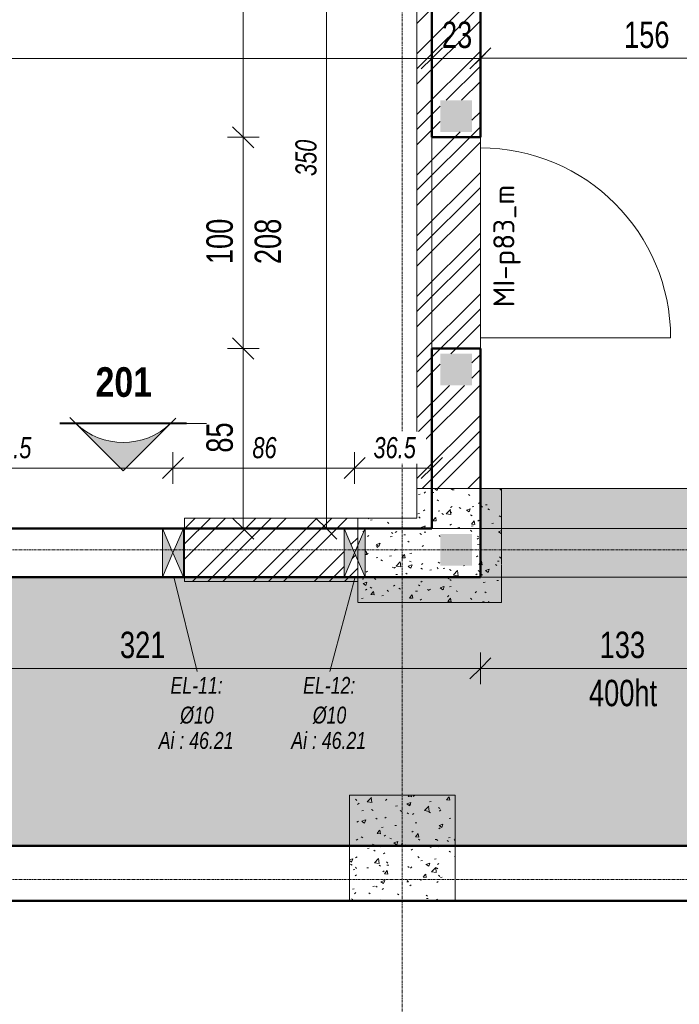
# Model space of a CAD drawing. Header units: millimetres. Extents: x 8507 to 240958, y -8745 to 78383.
# Tile 13 of 71: x 69364 to 72485, y 51283 to 55945. Entities that reach past the tile are written whole.
import ezdxf

# ---------------------------------------------------------------- set-up
doc = ezdxf.new("R2010")
doc.units = ezdxf.units.MM
doc.linetypes.add('Ligne de quadrillage', pattern=[22.225, 12.7, -3.175, 3.175, -3.175])
doc.linetypes.add('Tiret 1_16_', pattern=[3.175, 1.5875, -1.5875])
for name, color, linetype, lineweight in [('A-ANNO-DIMS', 211, 'Continuous', 9), ('A-ANNO-DIMS-50', 211, 'Continuous', 9), ('A-DETL-GENF', 92, 'Continuous', 5), ('A-DETL-MBND', 5, 'Continuous', 5), ('A-DOOR', 31, 'Continuous', 9), ('A-DOOR-IDEN', 31, 'Continuous', 9), ('A-GENM-IDEN', 13, 'Continuous', 9), ('A-WALL', 113, 'Continuous', 9), ('G-ANNO-SYMB', 111, 'Continuous', 9), ('S-GRID', 1, 'Continuous', 9)]:
    doc.layers.add(name, color=color, linetype=linetype, lineweight=lineweight)
doc.styles.add('Arial Narrow_4', font='ARIALN.TTF', dxfattribs={"width": 0.9, "height": 125})
doc.styles.add('Arial Narrow_B_2', font='ARIALNB.TTF', dxfattribs={"height": 140})
doc.styles.add('Arial Narrow_I', font='ARIALNI.TTF', dxfattribs={"width": 0.9, "height": 100})
doc.styles.add('Arial_I_2', font='ariali.ttf', dxfattribs={"width": 0.75, "height": 80})
doc.styles.add('ISOCPEUR', font='isocpeur.ttf', dxfattribs={"height": 100})
doc.dimstyles.new('AB6_1_50_-_GB', dxfattribs={"dimscale": 304.8, "dimtxt": 127.928872, "dimasz": 0.328084, "dimexe": 0.246063, "dimexo": 0.0625, "dimgap": 0.04101, "dimtad": 1, "dimdec": 0, "dimlfac": 0.1, "dimdsep": 46, "dimtxsty": 'Arial Narrow_4', "dimblk1": 'OBLIQUE', "dimblk2": 'OBLIQUE', "dimsah": 1, "dimcen": 0.09, "dimazin": 0, "dimtfac": 1, "dimtdec": 4, "dimtix": 1, "dimtmove": 0, "dimatfit": 3, "dimfxl": 0.246063, "dimfxlon": 1, "dimtvp": 1, "dimtolj": 1, "dimtzin": 0, "dimarcsym": 2})
doc.dimstyles.new('AB6_1_50_-_GB_3', dxfattribs={"dimscale": 304.8, "dimtxt": 127.928872, "dimasz": 0.328084, "dimexe": 0.246063, "dimexo": 0.0625, "dimgap": 0.04101, "dimtad": 1, "dimdec": 0, "dimlfac": 0.1, "dimdsep": 46, "dimtxsty": 'Arial Narrow_4', "dimblk1": 'OBLIQUE', "dimblk2": 'OBLIQUE', "dimsah": 1, "dimcen": 0.09, "dimazin": 0, "dimtfac": 1, "dimtdec": 4, "dimtix": 1, "dimtmove": 0, "dimatfit": 3, "dimfxl": 0.246063, "dimfxlon": 1, "dimtvp": 1, "dimtolj": 1, "dimtzin": 0, "dimarcsym": 2})
doc.dimstyles.new('AB6_1_50_-_GB_Italique', dxfattribs={"dimscale": 304.8, "dimtxt": 102.343097, "dimasz": 0.328084, "dimexe": 0.246063, "dimexo": 0.0625, "dimgap": 0.057415, "dimtad": 1, "dimdec": 1, "dimlfac": 0.1, "dimrnd": 0.1, "dimdsep": 46, "dimtxsty": 'Arial Narrow_I', "dimblk1": 'OBLIQUE', "dimblk2": 'OBLIQUE', "dimsah": 1, "dimcen": 0.09, "dimazin": 0, "dimtfac": 1, "dimtdec": 4, "dimtix": 1, "dimtmove": 0, "dimatfit": 3, "dimfxl": 0.246063, "dimfxlon": 1, "dimtvp": 1, "dimtfill": 1, "dimtolj": 1, "dimtzin": 0, "dimarcsym": 2})
pattern_1 = [(45, (64631.8, -542.27), (-143.6841, 143.6841), []), (45, (64703.64, -542.27), (-143.6841, 143.6841), []), (45, (64775.48, -542.27), (-143.6841, 143.6841), [])]
pattern_2 = [(50, (64631.8, -542.27), (182.18467, -15.9391), [19.05, -209.55]), (355, (64631.8, -542.27), (-35.2424, 191.0566), [15.24, -167.64]), (100.451, (64646.98, -543.6), (146.9425, 175.1167), [16.19, -178.09]), (46.184, (64631.8, -491.47), (271.0789, -42.0433), [28.575, -314.325]), (96.636, (64654.4, -494.97), (237.4025, 247.4272), [24.285, -267.135]), (351.184, (64631.8, -491.47), (237.4046, 247.4251), [22.86, -251.46]), (21, (64657.2, -504.17), (151.6149, -102.2655), [19.05, -209.55]), (326, (64657.2, -504.17), (61.80236, 184.18774), [15.24, -167.64]), (71.451, (64669.83, -512.7), (213.41706, 81.92137), [16.19, -178.09]), (37.5, (64631.8, -542.27), (3.08832, 84.555076), [8.382, -157.226, 8.382, -161.798, -168.275]), (37.5, (64631.8, -542.27), (3.08832, 84.555076), [-335.788, 8.382, -159.893]), (7.5, (64631.8, -542.27), (66.81944, 100.18075), [8.382, -88.646, 8.382, -153.416, -64.135]), (7.5, (64631.8, -542.27), (66.81944, 100.18075), [-258.826, 8.382, -55.753]), (327.5, (64575.156, -542.27), (135.59049, -5.72891), [8.382, -55.118, 8.382, -189.738, -262.89]), (327.5, (64575.156, -542.27), (135.59049, -5.72891), [-261.62, 8.382, -254.508]), (317.5, (64549.76, -542.27), (148.12889, 25.42676), [8.382, -74.168, 8.382, -123.19, -186.69]), (317.5, (64549.76, -542.27), (148.12889, 25.42676), [-214.122, 8.382, -178.308])]
pattern_3 = [(0, (64631.8, -542.27), (0, 101.6), [3.353, -98.247]), (0, (64682.6, -491.47), (0, 101.6), [3.353, -98.247])]

# ---------------------------------------------------------------- blocks, each defined once
blk = doc.blocks.new('Porte 1Vtl - MI-p83_m-3009712-R-1 variante')
at = {"layer": 'A-DOOR'}
blk.add_line((450, 115), (450, 1015), dxfattribs=at)
blk.add_arc((450, 115), 900, 90, 180, dxfattribs=at)
blk = doc.blocks.new('ECBIM_BIM_RESA VOILE CIRCULAIRE-24 - ECBIM_BIM_RESA VOILE CIRCULAIRE-24-3092218-R-1 variante')
at = {"layer": 'A-DETL-MBND'}
for points in [[(2441.9, 61638.6), (2491.9, 61753.6), (2441.9, 61868.6)], [(2541.9, 61638.6), (2541.9, 61868.6), (2491.9, 61753.6)]]:
    blk.add_hatch(color=256, dxfattribs=at).paths.add_polyline_path(points)
for p, q in [((2441.9, 61638.6), (2441.9, 61868.6)), ((2441.9, 61868.6), (2491.9, 61753.6)), ((2491.9, 61753.6), (2541.9, 61868.6)), ((2541.9, 61868.6), (2541.9, 61638.6)), ((2491.9, 61753.6), (2441.9, 61638.6)), ((2541.9, 61638.6), (2491.9, 61753.6))]:
    blk.add_line(p, q, dxfattribs=at)
blk = doc.blocks.new('Vue de détail - Extrémité de la ligne de coupe - Pleine AB6-966899-R-1 variante')
at = {"layer": 'G-ANNO-SYMB'}
h = blk.add_hatch(color=256, dxfattribs=at)
edge = h.paths.add_edge_path()
edge.add_line((-6, 4.485), (-1.515, 0))
edge.add_arc((-6, -4.699), 6.496, 46.33082, 133.66918)
edge.add_line((-10.485, 0), (-6, 4.485))
for p, q in [((-6, 4.485), (-11.045, -0.559)), ((-6, 4.485), (-10.485, 0)), ((-6, 4.485), (-1.009, -0.506)), ((-1.515, 0), (-6, 4.485)), ((-12, 0.05), (0, 0.05)), ((-12, 0), (0, 0)), ((-12, 0), (-10.485, 0)), ((-12, -0.05), (0, -0.05)), ((0, 0), (-1.515, 0))]:
    blk.add_line(p, q, dxfattribs=at)
blk.add_arc((-6, -4.699), 6.496, 46.33082, 133.66918, dxfattribs=at)
blk = doc.blocks.new('DIMBLOCK60-R-1 variante')
at = {"layer": 'A-ANNO-DIMS-50'}
for p, q in [((68333.7, 52873.5), (68333.7, 52948.5)), ((71543.7, 52873.5), (71543.7, 52948.5)), ((68333.7, 52873.5), (71543.7, 52873.5)), ((68333.7, 52873.5), (68333.7, 52798.5)), ((71543.7, 52873.5), (71543.7, 52798.5))]:
    blk.add_line(p, q, dxfattribs=at)
at = {"layer": 'A-ANNO-DIMS-50', "lineweight": 18}
for p, q in [((68333.7, 52873.5), (68383.7, 52923.5)), ((71543.7, 52873.5), (71593.7, 52923.5)), ((68333.7, 52873.5), (68283.7, 52823.5)), ((71543.7, 52873.5), (71493.7, 52823.5))]:
    blk.add_line(p, q, dxfattribs=at)
at = {"layer": 'A-ANNO-DIMS-50', "color": 0, "insert": (69838.1, 53047.5), "char_height": 125, "width": 241.237, "attachment_point": 1, "line_spacing_factor": 0.974696, "style": 'Arial Narrow_4'}
blk.add_mtext('321', dxfattribs=at)
blk = doc.blocks.new('_Oblique')
at = {"color": 0, "linetype": 'ByBlock', "lineweight": -2}
blk.add_line((-0.5, -0.5), (0.5, 0.5), dxfattribs=at)
blk = doc.blocks.new('DIMBLOCK61-R-1 variante')
at = {"layer": 'A-ANNO-DIMS-50'}
for p, q in [((71543.7, 52873.5), (71543.7, 52948.5)), ((72873.7, 52873.5), (72873.7, 52948.5)), ((71543.7, 52873.5), (72873.7, 52873.5)), ((71543.7, 52873.5), (71543.7, 52798.5)), ((72873.7, 52873.5), (72873.7, 52798.5))]:
    blk.add_line(p, q, dxfattribs=at)
at = {"layer": 'A-ANNO-DIMS-50', "lineweight": 18}
for p, q in [((71543.7, 52873.5), (71593.7, 52923.5)), ((72873.7, 52873.5), (72923.7, 52923.5)), ((71543.7, 52873.5), (71493.7, 52823.5)), ((72873.7, 52873.5), (72823.7, 52823.5))]:
    blk.add_line(p, q, dxfattribs=at)
at = {"layer": 'A-ANNO-DIMS-50', "color": 0, "char_height": 125, "attachment_point": 1, "line_spacing_factor": 0.974696, "style": 'Arial Narrow_4'}
for s, insert, width in [('133', (72108.1, 53047.5), 241.237), ('400ht', (72057.4, 52819.5), 363.074)]:
    blk.add_mtext(s, dxfattribs=dict(at, insert=insert, width=width))
blk = doc.blocks.new('DIMBLOCK114-R-1 variante')
at = {"layer": 'A-ANNO-DIMS-50', "lineweight": 18}
for p, q in [((70421.2, 54388.6), (70371.2, 54438.6)), ((70421.2, 54388.6), (70471.2, 54338.6)), ((70421.2, 53535.4), (70371.2, 53585.4)), ((70421.2, 53535.4), (70471.2, 53485.4))]:
    blk.add_line(p, q, dxfattribs=at)
at = {"layer": 'A-ANNO-DIMS-50'}
for p, q in [((70421.2, 54388.6), (70346.2, 54388.6)), ((70421.2, 53535.4), (70421.2, 54388.6)), ((70421.2, 54388.6), (70496.2, 54388.6)), ((70421.2, 53535.4), (70346.2, 53535.4)), ((70421.2, 53535.4), (70496.2, 53535.4))]:
    blk.add_line(p, q, dxfattribs=at)
at = {"layer": 'A-ANNO-DIMS-50', "color": 0, "insert": (70247.1, 53895), "char_height": 125, "width": 160.825, "attachment_point": 1, "rotation": 90, "line_spacing_factor": 0.974696, "style": 'Arial Narrow_4'}
blk.add_mtext('85', dxfattribs=at)
blk = doc.blocks.new('DIMBLOCK115-R-1 variante')
at = {"layer": 'A-ANNO-DIMS-50', "lineweight": 18}
for p, q in [((70421.2, 55388.6), (70371.2, 55438.6)), ((70421.2, 55388.6), (70471.2, 55338.6)), ((70421.2, 54388.6), (70371.2, 54438.6)), ((70421.2, 54388.6), (70471.2, 54338.6))]:
    blk.add_line(p, q, dxfattribs=at)
at = {"layer": 'A-ANNO-DIMS-50'}
for p, q in [((70421.2, 55388.6), (70346.2, 55388.6)), ((70421.2, 54388.6), (70421.2, 55388.6)), ((70421.2, 55388.6), (70496.2, 55388.6)), ((70421.2, 54388.6), (70346.2, 54388.6)), ((70421.2, 54388.6), (70496.2, 54388.6))]:
    blk.add_line(p, q, dxfattribs=at)
at = {"layer": 'A-ANNO-DIMS-50', "color": 0, "char_height": 125, "width": 241.237, "attachment_point": 1, "rotation": 90, "line_spacing_factor": 0.974696, "style": 'Arial Narrow_4'}
for s, insert in [('100', (70247.1, 54788)), ('208', (70475.2, 54788))]:
    blk.add_mtext(s, dxfattribs=dict(at, insert=insert))
blk = doc.blocks.new('DIMBLOCK116-R-1 variante')
at = {"layer": 'A-ANNO-DIMS-50', "lineweight": 18}
for p, q in [((70421.2, 59865.6), (70371.2, 59915.6)), ((70421.2, 59865.6), (70471.2, 59815.6)), ((70421.2, 55388.6), (70371.2, 55438.6)), ((70421.2, 55388.6), (70471.2, 55338.6))]:
    blk.add_line(p, q, dxfattribs=at)
at = {"layer": 'A-ANNO-DIMS-50'}
for p, q in [((70421.2, 59865.6), (70346.2, 59865.6)), ((70421.2, 55388.6), (70421.2, 59865.6)), ((70421.2, 59865.6), (70496.2, 59865.6)), ((70421.2, 55388.6), (70346.2, 55388.6)), ((70421.2, 55388.6), (70496.2, 55388.6))]:
    blk.add_line(p, q, dxfattribs=at)
at = {"layer": 'A-ANNO-DIMS-50', "color": 0, "insert": (70247.1, 57526.5), "char_height": 125, "width": 241.237, "attachment_point": 1, "rotation": 90, "line_spacing_factor": 0.974696, "style": 'Arial Narrow_4'}
blk.add_mtext('448', dxfattribs=at)
blk = doc.blocks.new('DIMBLOCK122-R-1 variante')
at = {"layer": 'A-ANNO-DIMS-50'}
for p, q in [((71313.7, 55762.1), (71313.7, 55837.1)), ((71543.7, 55762.1), (71543.7, 55837.1)), ((71543.7, 55762.1), (71313.7, 55762.1)), ((71313.7, 55762.1), (71313.7, 55687.1)), ((71543.7, 55762.1), (71543.7, 55687.1))]:
    blk.add_line(p, q, dxfattribs=at)
at = {"layer": 'A-ANNO-DIMS-50', "lineweight": 18}
for p, q in [((71313.7, 55762.1), (71363.7, 55812.1)), ((71543.7, 55762.1), (71593.7, 55812.1)), ((71313.7, 55762.1), (71263.7, 55712.1)), ((71543.7, 55762.1), (71493.7, 55712.1))]:
    blk.add_line(p, q, dxfattribs=at)
at = {"layer": 'A-ANNO-DIMS-50', "color": 0, "insert": (71361.6, 55936.2), "char_height": 125, "width": 160.825, "attachment_point": 1, "line_spacing_factor": 0.974696, "style": 'Arial Narrow_4'}
blk.add_mtext('23', dxfattribs=at)
blk = doc.blocks.new('DIMBLOCK123-R-1 variante')
at = {"layer": 'A-ANNO-DIMS-50'}
for p, q in [((63273.7, 55762.1), (63273.7, 55837.1)), ((71313.7, 55762.1), (71313.7, 55837.1)), ((71313.7, 55762.1), (63273.7, 55762.1)), ((63273.7, 55762.1), (63273.7, 55687.1)), ((71313.7, 55762.1), (71313.7, 55687.1))]:
    blk.add_line(p, q, dxfattribs=at)
at = {"layer": 'A-ANNO-DIMS-50', "lineweight": 18}
for p, q in [((63273.7, 55762.1), (63323.7, 55812.1)), ((71313.7, 55762.1), (71363.7, 55812.1)), ((63273.7, 55762.1), (63223.7, 55712.1)), ((71313.7, 55762.1), (71263.7, 55712.1))]:
    blk.add_line(p, q, dxfattribs=at)
at = {"layer": 'A-ANNO-DIMS-50', "color": 0, "insert": (67193.1, 55936.2), "char_height": 125, "width": 241.237, "attachment_point": 1, "line_spacing_factor": 0.974696, "style": 'Arial Narrow_4'}
blk.add_mtext('804', dxfattribs=at)
blk = doc.blocks.new('DIMBLOCK243-R-1 variante')
at = {"layer": 'A-ANNO-DIMS-50', "lineweight": 18}
for p, q in [((70815.1, 57035.4), (70765.1, 57085.4)), ((70815.1, 57035.4), (70865.1, 56985.4)), ((70815.1, 53535.4), (70765.1, 53585.4)), ((70815.1, 53535.4), (70865.1, 53485.4))]:
    blk.add_line(p, q, dxfattribs=at)
at = {"layer": 'A-ANNO-DIMS-50'}
for p, q in [((70815.1, 57035.4), (70740.1, 57035.4)), ((70815.1, 57035.4), (70815.1, 53535.4)), ((70815.1, 57035.4), (70890.1, 57035.4)), ((70815.1, 53535.4), (70740.1, 53535.4)), ((70815.1, 53535.4), (70890.1, 53535.4))]:
    blk.add_line(p, q, dxfattribs=at)
at = {"layer": 'A-ANNO-DIMS-50', "color": 0, "insert": (70668.3, 55205), "char_height": 100, "width": 192.99, "attachment_point": 1, "rotation": 90, "line_spacing_factor": 0.974696, "style": 'Arial Narrow_I', "bg_fill": 3, "box_fill_scale": 1.25, "bg_fill_color": 256, "bg_fill_true_color": 13158600, "bg_fill_transparency": 0}
blk.add_mtext('350', dxfattribs=at)
blk = doc.blocks.new('DIMBLOCK278-R-1 variante')
at = {"layer": 'A-ANNO-DIMS-50'}
for p, q in [((68473.7, 53822.1), (68473.7, 53897.1)), ((70088.7, 53822.1), (70088.7, 53897.1)), ((68473.7, 53822.1), (70088.7, 53822.1)), ((68473.7, 53822.1), (68473.7, 53747.1)), ((70088.7, 53822.1), (70088.7, 53747.1))]:
    blk.add_line(p, q, dxfattribs=at)
at = {"layer": 'A-ANNO-DIMS-50', "lineweight": 18}
for p, q in [((68473.7, 53822.1), (68523.7, 53872.1)), ((70088.7, 53822.1), (70138.7, 53872.1)), ((68473.7, 53822.1), (68423.7, 53772.1)), ((70088.7, 53822.1), (70038.7, 53772.1))]:
    blk.add_line(p, q, dxfattribs=at)
at = {"layer": 'A-ANNO-DIMS-50', "color": 0, "insert": (69160.9, 53968.8), "char_height": 100, "width": 288.51, "attachment_point": 1, "line_spacing_factor": 0.974696, "style": 'Arial Narrow_I', "bg_fill": 3, "box_fill_scale": 1.25, "bg_fill_color": 256, "bg_fill_true_color": 13158600, "bg_fill_transparency": 0}
blk.add_mtext('161.5', dxfattribs=at)
blk = doc.blocks.new('DIMBLOCK279-R-1 variante')
at = {"layer": 'A-ANNO-DIMS-50'}
for p, q in [((70088.7, 53822.1), (70088.7, 53897.1)), ((70948.7, 53822.1), (70948.7, 53897.1)), ((70088.7, 53822.1), (70948.7, 53822.1)), ((70088.7, 53822.1), (70088.7, 53747.1)), ((70948.7, 53822.1), (70948.7, 53747.1))]:
    blk.add_line(p, q, dxfattribs=at)
at = {"layer": 'A-ANNO-DIMS-50', "lineweight": 18}
for p, q in [((70088.7, 53822.1), (70138.7, 53872.1)), ((70948.7, 53822.1), (70998.7, 53872.1)), ((70088.7, 53822.1), (70038.7, 53772.1)), ((70948.7, 53822.1), (70898.7, 53772.1))]:
    blk.add_line(p, q, dxfattribs=at)
at = {"layer": 'A-ANNO-DIMS-50', "color": 0, "insert": (70465, 53968.8), "char_height": 100, "width": 128.66, "attachment_point": 1, "line_spacing_factor": 0.974696, "style": 'Arial Narrow_I', "bg_fill": 3, "box_fill_scale": 1.25, "bg_fill_color": 256, "bg_fill_true_color": 13158600, "bg_fill_transparency": 0}
blk.add_mtext('86', dxfattribs=at)
blk = doc.blocks.new('DIMBLOCK280-R-1 variante')
at = {"layer": 'A-ANNO-DIMS-50'}
for p, q in [((70948.7, 53822.1), (70948.7, 53897.1)), ((71313.7, 53822.1), (71313.7, 53897.1)), ((70948.7, 53822.1), (71313.7, 53822.1)), ((70948.7, 53822.1), (70948.7, 53747.1)), ((71313.7, 53822.1), (71313.7, 53747.1))]:
    blk.add_line(p, q, dxfattribs=at)
at = {"layer": 'A-ANNO-DIMS-50', "lineweight": 18}
for p, q in [((70948.7, 53822.1), (70998.7, 53872.1)), ((71313.7, 53822.1), (71363.7, 53872.1)), ((70948.7, 53822.1), (70898.7, 53772.1)), ((71313.7, 53822.1), (71263.7, 53772.1))]:
    blk.add_line(p, q, dxfattribs=at)
at = {"layer": 'A-ANNO-DIMS-50', "color": 0, "insert": (71037.7, 53968.8), "char_height": 100, "width": 224.18, "attachment_point": 1, "line_spacing_factor": 0.974696, "style": 'Arial Narrow_I', "bg_fill": 3, "box_fill_scale": 1.25, "bg_fill_color": 256, "bg_fill_true_color": 13158600, "bg_fill_transparency": 0}
blk.add_mtext('36.5', dxfattribs=at)
blk = doc.blocks.new('DIMBLOCK366-R-1 variante')
at = {"layer": 'A-ANNO-DIMS-50'}
for p, q in [((71543.7, 55762.6), (71543.7, 55837.6)), ((73104.2, 55762.3), (73104.2, 55837.3)), ((71543.7, 55762.6), (73104.2, 55762.3)), ((71543.7, 55762.6), (71543.7, 55687.6)), ((73104.2, 55762.3), (73104.2, 55687.3))]:
    blk.add_line(p, q, dxfattribs=at)
at = {"layer": 'A-ANNO-DIMS-50', "lineweight": 18}
for p, q in [((71543.7, 55762.6), (71593.7, 55812.6)), ((73104.2, 55762.3), (73154.2, 55812.3)), ((71543.7, 55762.6), (71493.7, 55712.6)), ((73104.2, 55762.3), (73054.2, 55712.3))]:
    blk.add_line(p, q, dxfattribs=at)
at = {"layer": 'A-ANNO-DIMS-50', "color": 0, "insert": (72223.5, 55936.5), "char_height": 125, "width": 241.237, "attachment_point": 1, "rotation": 359.9883, "line_spacing_factor": 0.974696, "style": 'Arial Narrow_4'}
blk.add_mtext('156', dxfattribs=at)

msp = doc.modelspace()

# ---------------------------------------------------------------- hatches: boundary and pattern name
at = {"layer": 'A-DETL-GENF'}
for points in [[(71353.65, 55413.56), (71503.65, 55413.56), (71503.65, 55563.56), (71353.65, 55563.56)], [(71353.65, 54213.56), (71503.65, 54213.56), (71503.65, 54363.56), (71353.65, 54363.56)], [(71353.65, 53360.4), (71503.65, 53360.4), (71503.65, 53510.4), (71353.65, 53510.4)]]:
    msp.add_hatch(color=8, dxfattribs=at).paths.add_polyline_path(points)
at = {"layer": 'A-DETL-MBND'}
h = msp.add_hatch(dxfattribs=at)
h.set_pattern_fill('FP_25', color=8, style=0, pattern_type=2)
h.set_pattern_definition(pattern_3)
h.paths.add_polyline_path([(74803.65, 53305.07), (74803.65, 58981.44), (73104.85, 58981.44), (73103.78, 53725.4), (71543.7, 53725.4), (71543.61, 53305.72), (73047.84, 53305.42)])
h.paths.add_polyline_path([(73047.84, 53360.4), (72897.84, 53360.4), (72897.84, 53510.4), (73047.84, 53510.4)])
h.paths.add_polyline_path([(72988.65, 59181.44), (74803.65, 59181.44), (74803.65, 59888.56), (75053.65, 59888.56), (75053.65, 61638.56), (74803.65, 61638.56), (74803.65, 61668.56), (71543.65, 61668.56), (71543.65, 59181.44), (71955, 59181.44)])
h.paths.add_polyline_path([(75283.65, 59888.56), (75406.02, 59888.56), (75406.02, 61638.56), (75283.65, 61638.56), (75283.65, 61030.82)])
at = {"layer": 'A-DETL-MBND', "linetype": 'Tiret 1_16_'}
h = msp.add_hatch(dxfattribs=at)
h.set_pattern_fill('FP_13', style=0, pattern_type=2)
h.set_pattern_definition(pattern_1)
h.paths.add_polyline_path([(71543.65, 53725.4), (71543.65, 61448.56), (71288.65, 61448.56), (71288.65, 60095.56), (71243.65, 60095.56), (71243.65, 53725.4)])
h.paths.add_polyline_path([(71503.65, 54213.56), (71353.65, 54213.56), (71353.65, 54363.56), (71503.65, 54363.56)])
h.paths.add_polyline_path([(71353.65, 55413.56), (71353.65, 55563.56), (71503.65, 55563.56), (71503.65, 55413.56)])
h.paths.add_polyline_path([(71353.65, 59905.56), (71353.65, 60055.56), (71503.65, 60055.56), (71503.65, 59905.56)])
h = msp.add_hatch(dxfattribs=at)
h.set_pattern_fill('FP_14', style=0, pattern_type=2)
h.set_pattern_definition(pattern_2)
h.paths.add_polyline_path([(71643.65, 53185.4), (71643.65, 53305.4), (70963.23, 53305.4), (70963.23, 53185.4), (70998.65, 53185.4)])
h.paths.add_polyline_path([(71643.65, 53535.4), (71643.65, 53725.4), (71243.65, 53725.4), (71243.65, 53585.4), (70963.23, 53585.4), (70963.23, 53535.4), (70998.65, 53535.4)])
h = msp.add_hatch(dxfattribs=at)
h.set_pattern_fill('FP_13', style=0, pattern_type=2)
h.set_pattern_definition(pattern_1)
h.paths.add_polyline_path([(70143.65, 53285.4), (70963.23, 53285.4), (70963.23, 53386.87), (70948.65, 53420.4), (70963.23, 53453.92), (70963.23, 53585.4), (70143.65, 53585.4)])
h.paths.add_polyline_path([(70898.65, 53305.4), (70898.65, 53535.4), (70948.65, 53420.4)])
h = msp.add_hatch(dxfattribs=at)
h.set_pattern_fill('FP_14', style=0, pattern_type=2)
h.set_pattern_definition(pattern_2)
h.paths.add_polyline_path([(70998.65, 53305.4), (71643.65, 53305.4), (71643.65, 53535.4), (70998.65, 53535.4)])
h.paths.add_polyline_path([(70998.65, 53305.4), (70963.23, 53386.87), (70963.23, 53305.4)])
h.paths.add_polyline_path([(71503.65, 53360.4), (71353.65, 53360.4), (71353.65, 53510.4), (71503.65, 53510.4)])
h.paths.add_polyline_path([(70963.23, 53453.92), (70998.65, 53535.4), (70963.23, 53535.4)])
at = {"layer": 'A-DETL-MBND'}
h = msp.add_hatch(dxfattribs=at)
h.set_pattern_fill('FP_18', color=8, style=0, pattern_type=2)
h.set_pattern_definition(pattern_3)
h.paths.add_polyline_path([(95098.65, 52033.73), (95098.65, 52048.73), (95248.65, 52048.73), (95248.65, 52033.73), (95304.43, 52033.73), (95303.67, 53305.4), (63273.65, 53305.4), (63274.42, 52033.73), (89812.49, 52033.73)])
at = {"layer": 'A-DETL-MBND', "linetype": 'Tiret 1_16_'}
h = msp.add_hatch(dxfattribs=at)
h.set_pattern_fill('FP_14', style=0, pattern_type=2)
h.set_pattern_definition(pattern_2)
h.paths.add_polyline_path([(70923.65, 51773.73), (71423.65, 51773.73), (71423.65, 52273.73), (70923.65, 52273.73)])

# ---------------------------------------------------------------- linework, layer by layer
at = {"layer": 'A-DETL-MBND'}
for p, q in [((71313.65, 61638.6), (71313.65, 53535.4)), ((71543.61, 53305.72), (71543.7, 53725.4)), ((71543.7, 53725.4), (73103.78, 53725.4)), ((71313.65, 53535.4), (63273.7, 53535.4)), ((70038.65, 53305.4), (70038.65, 53535.4)), ((70038.65, 53535.4), (70138.65, 53535.4)), ((70038.65, 53535.4), (70138.65, 53535.4)), ((70138.65, 53535.4), (70138.65, 53305.4)), ((70898.65, 53305.4), (70898.65, 53535.4)), ((70898.65, 53535.4), (70998.65, 53535.4)), ((70898.65, 53535.4), (70998.65, 53535.4)), ((70998.65, 53535.4), (70998.65, 53305.4)), ((63446.65, 53305.4), (95303.67, 53305.4)), ((70138.65, 53305.4), (70038.65, 53305.4)), ((70138.65, 53305.4), (70038.65, 53305.4)), ((70998.65, 53305.4), (70898.65, 53305.4)), ((70998.65, 53305.4), (70898.65, 53305.4)), ((74803.65, 53305.07), (71543.61, 53305.72))]:
    msp.add_line(p, q, dxfattribs=at)
at = {"layer": 'A-DETL-MBND', "color": 7, "linetype": 'Tiret 1_16_'}
for p, q in [((71243.65, 53585.4), (71243.65, 61588.56)), ((71243.65, 61588.56), (71243.65, 53585.4)), ((71543.65, 53725.4), (71543.65, 61448.56)), ((71543.65, 61448.56), (71543.65, 53725.4)), ((71543.65, 53725.4), (71243.65, 53725.4)), ((71243.65, 53725.4), (71543.65, 53725.4)), ((71243.65, 53725.4), (71643.65, 53725.4)), ((71643.65, 53725.4), (71243.65, 53725.4)), ((71643.65, 53185.4), (71643.65, 53725.4)), ((71643.65, 53185.4), (71643.65, 53725.4)), ((70143.65, 53585.4), (71243.65, 53585.4)), ((71243.65, 53585.4), (70143.65, 53585.4)), ((70143.65, 53285.4), (70143.65, 53585.4)), ((70143.65, 53585.4), (70143.65, 53285.4)), ((70963.23, 53585.4), (70963.23, 53285.4)), ((70963.23, 53585.4), (70963.23, 53285.4)), ((70963.23, 53585.4), (70963.23, 53185.4)), ((70963.23, 53585.4), (70963.23, 53185.4)), ((71643.65, 53535.4), (70963.23, 53535.4)), ((71643.65, 53535.4), (70963.23, 53535.4)), ((70963.23, 53305.4), (71643.65, 53305.4)), ((70963.23, 53305.4), (71643.65, 53305.4)), ((70143.65, 53285.4), (70963.23, 53285.4)), ((70963.23, 53285.4), (70143.65, 53285.4)), ((71643.65, 53185.4), (70963.23, 53185.4)), ((70963.23, 53185.4), (71643.65, 53185.4)), ((70923.65, 51773.73), (70923.65, 52273.73)), ((70923.65, 52273.73), (71423.65, 52273.73)), ((71423.65, 52273.73), (70923.65, 52273.73)), ((70923.65, 52273.73), (70923.65, 51773.73)), ((71423.65, 52273.73), (71423.65, 51773.73)), ((71423.65, 51773.73), (71423.65, 52273.73)), ((71423.65, 51773.73), (70923.65, 51773.73)), ((70923.65, 51773.73), (71423.65, 51773.73))]:
    msp.add_line(p, q, dxfattribs=at)
at = {"layer": 'A-GENM-IDEN'}
for p, q in [((70094.31, 53301.43), (70203.78, 52859.03)), ((70949.25, 53301.43), (70831.28, 52859.03))]:
    msp.add_line(p, q, dxfattribs=at)
at = {"layer": 'A-WALL', "lineweight": 50}
for p, q in [((71543.65, 61868.56), (71543.65, 55388.56)), ((71313.65, 55388.56), (71313.65, 59865.56)), ((71543.65, 55388.56), (71313.65, 55388.56)), ((71313.65, 53535.4), (71313.65, 54388.56)), ((71313.65, 54388.56), (71543.65, 54388.56)), ((71543.65, 54388.56), (71543.65, 53305.4)), ((68333.65, 53535.4), (71313.65, 53535.4)), ((71543.65, 53305.4), (68333.65, 53305.4)), ((63273.65, 52033.73), (95073.65, 52033.73)), ((95303.65, 51773.73), (59423.65, 51773.73))]:
    msp.add_line(p, q, dxfattribs=at)
at = {"layer": 'A-WALL'}
for p, q in [((71313.65, 55388.56), (71313.65, 54388.56)), ((71543.65, 54388.56), (71543.65, 55388.56)), ((67333.65, 53535.4), (75033.65, 53535.4)), ((88813.65, 53305.4), (67333.65, 53305.4))]:
    msp.add_line(p, q, dxfattribs=at)
at = {"layer": 'G-ANNO-SYMB'}
msp.add_line((70153.46, 54033.44), (70247.42, 54033.44), dxfattribs=at)
at = {"layer": 'S-GRID', "linetype": 'Ligne de quadrillage'}
for p, q in [((71173.65, 47292.72), (71173.65, 65870.79)), ((48070.04, 53435.4), (102467.67, 53435.4)), ((48070.04, 51873.73), (102467.67, 51873.73))]:
    msp.add_line(p, q, dxfattribs=at)

# ---------------------------------------------------------------- block references
at = {"layer": 'A-DETL-MBND'}
for p in [(67596.75, -8333.16), (68456.75, -8333.16)]:
    msp.add_blockref('ECBIM_BIM_RESA VOILE CIRCULAIRE-24 - ECBIM_BIM_RESA VOILE CIRCULAIRE-24-3092218-R-1 variante', p, dxfattribs=at)
at = {"layer": 'A-DOOR', "rotation": 269.9999999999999}
msp.add_blockref('Porte 1Vtl - MI-p83_m-3009712-R-1 variante', (71428.65, 54888.56), dxfattribs=at)
at = {"layer": 'G-ANNO-SYMB', "extrusion": (0, 0, -1), "xscale": 49.99999999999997, "yscale": 49.99999999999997, "zscale": 49.99999999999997, "rotation": 180}
msp.add_blockref('Vue de détail - Extrémité de la ligne de coupe - Pleine AB6-966899-R-1 variante', (-70153.46, 54033.44), dxfattribs=at)

# ---------------------------------------------------------------- texts
at = {"layer": 'A-DOOR-IDEN', "insert": (71604.62, 54583.67), "char_height": 100, "width": 725.5272, "attachment_point": 1, "rotation": 90, "style": 'ISOCPEUR'}
msp.add_mtext('MI-p83_m', dxfattribs=at)
at = {"layer": 'A-GENM-IDEN', "char_height": 80, "attachment_point": 1, "style": 'Arial_I_2'}
for s, insert, width in [('EL-11:', (70077.33, 52833.2), 306.6455), ('EL-12:', (70704.84, 52833.2), 306.6455), ('Ø10', (70123.08, 52692.57), 195.4113), ('Ø10', (70750.59, 52692.57), 195.4113), ('Ai : 46.21', (70021.45, 52572.52), 441.9302), ('Ai : 46.21', (70648.96, 52572.52), 441.9302)]:
    msp.add_mtext(s, dxfattribs=dict(at, insert=insert, width=width))
at = {"layer": 'G-ANNO-SYMB', "insert": (69722.52, 54299.6), "char_height": 140, "width": 324.6834, "attachment_point": 1, "style": 'Arial Narrow_B_2'}
msp.add_mtext('201', dxfattribs=at)

# ---------------------------------------------------------------- dimensions: what is measured, and where the dimension line sits
at = {"layer": 'A-ANNO-DIMS'}
for base, p1, p2, angle, dimstyle, override, picture, middle in [((70421.19, 59865.56), (70496.19, 55388.56), (70346.19, 59865.56), 90, 'AB6_1_50_-_GB', {"dimpost": '<>', "dimfxl": 4479.512139}, 'DIMBLOCK116-R-1 variante', (70344.87, 57627.06)), ((73104.2, 55762.28), (71543.72, 55687.6), (73104.21, 55837.28), 359.98828, 'AB6_1_50_-_GB_3', {"dimpost": '<>', "dimfxl": 1567.657214}, 'DIMBLOCK366-R-1 variante', (72323.98, 55838.76)), ((70421.19, 54388.56), (70346.19, 53535.4), (70496.19, 54388.56), 90, 'AB6_1_50_-_GB', {"dimpost": '<>', "dimfxl": 866.248915}, 'DIMBLOCK114-R-1 variante', (70344.87, 53961.98))]:
    dim = msp.add_linear_dim(base=base, p1=p1, p2=p2, angle=angle, dimstyle=dimstyle, override=override, dxfattribs=at)
    dim.commit()
    dim.dimension.update_dxf_attribs({"geometry": picture, "text_midpoint": middle})
for base, p1, p2, override, picture, middle in [((63273.65, 55762.11), (71313.65, 55687.11), (63273.65, 55687.11), {"dimpost": '<>', "dimfxl": 8040}, 'DIMBLOCK123-R-1 variante', (67293.65, 55838.43)), ((71313.65, 55762.11), (71543.65, 55687.11), (71313.65, 55687.11), {"dimpost": '<>', "dimfxl": 230}, 'DIMBLOCK122-R-1 variante', (71428.65, 55838.43)), ((71543.65, 52873.49), (68333.65, 52948.49), (71543.65, 52948.49), {"dimpost": '<>', "dimfxl": 3210}, 'DIMBLOCK60-R-1 variante', (69938.65, 52949.81))]:
    dim = msp.add_linear_dim(base=base, p1=p1, p2=p2, dimstyle='AB6_1_50_-_GB', override=override, dxfattribs=at)
    dim.commit()
    dim.dimension.update_dxf_attribs({"geometry": picture, "text_midpoint": middle})
dim = msp.add_linear_dim(base=(70421.19, 55388.56), p1=(70496.19, 54388.56), p2=(70496.19, 55388.56), angle=90, text='<>\\X208', dimstyle='AB6_1_50_-_GB', override={"dimpost": '<>', "dimfxl": 1000}, dxfattribs=at)
dim.commit()
dim.dimension.update_dxf_attribs({"geometry": 'DIMBLOCK115-R-1 variante', "text_midpoint": (70421.19, 54888.56)})
dim = msp.add_linear_dim(base=(72873.65, 52873.49), p1=(71543.65, 52948.49), p2=(72873.65, 52948.49), text='<>\\X400ht', dimstyle='AB6_1_50_-_GB', override={"dimpost": '<>', "dimfxl": 1330}, dxfattribs=at)
dim.commit()
dim.dimension.update_dxf_attribs({"geometry": 'DIMBLOCK61-R-1 variante', "text_midpoint": (72208.65, 52873.49)})

# ---------------------------------------------------------------- next in the draw order: dimensions: what is measured, and where the dimension line sits
dim = msp.add_linear_dim(base=(70815.09, 53535.4), p1=(70890.09, 57035.4), p2=(70890.09, 53535.4), angle=90, dimstyle='AB6_1_50_-_GB_Italique', override={"dimpost": '<>', "dimfxl": 3500}, dxfattribs=at)
dim.commit()
dim.dimension.update_dxf_attribs({"geometry": 'DIMBLOCK243-R-1 variante', "text_midpoint": (70746.53, 55285.4)})
dim = msp.add_linear_dim(base=(70088.65, 53822.09), p1=(68473.65, 53747.09), p2=(70088.65, 53747.09), dimstyle='AB6_1_50_-_GB_Italique', override={"dimpost": '<>', "dimfxl": 1615}, dxfattribs=at)
dim.commit()
dim.dimension.update_dxf_attribs({"geometry": 'DIMBLOCK278-R-1 variante', "text_midpoint": (69281.15, 53890.64)})

# ---------------------------------------------------------------- next in the draw order: dimensions: what is measured, and where the dimension line sits
dim = msp.add_linear_dim(base=(70948.65, 53822.09), p1=(70088.65, 53747.09), p2=(70948.65, 53747.09), dimstyle='AB6_1_50_-_GB_Italique', override={"dimpost": '<>', "dimfxl": 860}, dxfattribs=at)
dim.commit()
dim.dimension.update_dxf_attribs({"geometry": 'DIMBLOCK279-R-1 variante', "text_midpoint": (70518.65, 53890.64)})

# ---------------------------------------------------------------- next in the draw order: dimensions: what is measured, and where the dimension line sits
dim = msp.add_linear_dim(base=(71313.65, 53822.09), p1=(70948.65, 53747.09), p2=(71313.65, 53897.09), angle=0, dimstyle='AB6_1_50_-_GB_Italique', override={"dimpost": '<>', "dimfxl": 394.62007}, dxfattribs=at)
dim.commit()
dim.dimension.update_dxf_attribs({"geometry": 'DIMBLOCK280-R-1 variante', "text_midpoint": (71131.15, 53890.64)})

doc.saveas('drawing.dxf')
